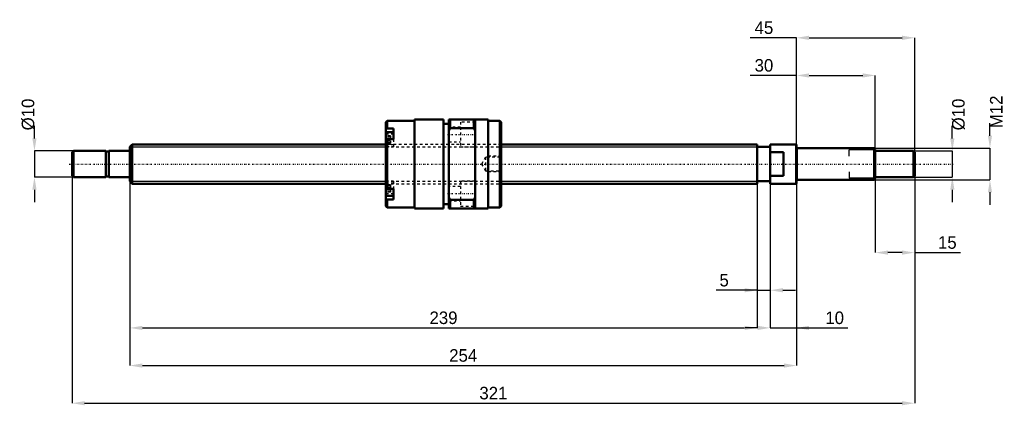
# Model space of a CAD drawing. Header units: millimetres. Extents: x -42 to 333, y -92 to 55.
import ezdxf

# ---------------------------------------------------------------- set-up
doc = ezdxf.new("R2010")
doc.units = ezdxf.units.MM
doc.linetypes.add('Center', pattern=[1.5, 0.45, -0.5, 0.05, -0.5])
doc.linetypes.add('Dashed', pattern=[2, 1, -1])
for name, color, linetype, lineweight in [('2d ConnectionPoints', 7, 'Continuous', 50), ('AM_0', 7, 'Continuous', 50), ('AM_4', 3, 'Continuous', 25), ('AM_5', 3, 'Continuous', 25), ('AM_7', 7, 'Center', 25), ('AM_9', 6, 'Dashed', 25)]:
    doc.layers.add(name, color=color, linetype=linetype, lineweight=lineweight)
doc.dimstyles.new('ISO-25', dxfattribs={"dimtxt": 2.5, "dimasz": 2.5, "dimexe": 1.25, "dimexo": 0.625, "dimtad": 1, "dimtxsty": 'Standard', "dimcen": 2.5, "dimadec": 0, "dimazin": 0, "dimtfac": 1, "dimtmove": 0, "dimatfit": 3, "dimfxl": 0, "dimarcsym": 0})

# ---------------------------------------------------------------- blocks, each defined once
blk = doc.blocks.new('1_BNK_1510_5_6G0_321LC5Y0_Nut_0_in_BNK1510_5_6G0_321LC5Y_141_50__0')
at = {"layer": 'AM_0'}
for p, q in [((98, 16.5), (97.5, 16)), ((97.5, 16), (97.5, -16)), ((108.5, 16.5), (98, 16.5)), ((98, 16.5), (98, 13.51)), ((119.5, 17), (108.5, 17)), ((108.5, 17), (108.5, -17)), ((119.5, 17), (119.5, -17)), ((121.5, 15.3), (119.5, 15.3)), ((136.5, 17), (121.5, 17)), ((121.5, 17), (121.5, -17)), ((122, 17), (122, 13.68)), ((131, 17), (131, 13.68)), ((131.5, 17), (131.5, -17)), ((136.5, 17), (136.5, -17)), ((141, 16.5), (136.5, 16.5)), ((141.5, 16), (141, 16.5)), ((141, 16.5), (141, -16.5)), ((141.5, 16), (141.5, -16)), ((97.5, 13.15), (98, 13.51)), ((100.5, 12.12), (97.77, 12.12)), ((100.5, 13.51), (98, 13.51)), ((100.5, 13.51), (100.5, 9.48)), ((121.5, 12.61), (122, 13.68)), ((122, 13.68), (131, 13.68)), ((131, 13.68), (131.5, 12.61)), ((98, 9.48), (97.5, 9.12)), ((100.5, 9.48), (98, 9.48)), ((98, 9.48), (98, -9.48)), ((97.5, -9.12), (98, -9.48)), ((100.5, -9.48), (98, -9.48)), ((100.5, -9.48), (100.5, -13.51)), ((98, -13.51), (97.5, -13.15)), ((97.77, -12.12), (100.5, -12.12)), ((100.5, -13.51), (98, -13.51)), ((98, -13.51), (98, -16.5)), ((122, -13.68), (121.5, -12.61)), ((122, -13.68), (122, -17)), ((131, -13.68), (122, -13.68)), ((131.5, -12.61), (131, -13.68)), ((131, -13.68), (131, -17)), ((97.5, -16), (98, -16.5)), ((98, -16.5), (108.5, -16.5)), ((108.5, -17), (119.5, -17)), ((119.5, -15.3), (121.5, -15.3)), ((121.5, -17), (136.5, -17)), ((136.5, -16.5), (141, -16.5)), ((141, -16.5), (141.5, -16))]:
    blk.add_line(p, q, dxfattribs=at)
for centre, start, end in [((97.77, 11.84), 90, 180), ((97.77, -11.84), 180, 270)]:
    blk.add_arc(centre, 0.275, start, end, dxfattribs=at)
at = {"layer": 'AM_4'}
for p, q in [((97.77, 12.12), (97.77, 9.32)), ((97.77, -9.31), (97.77, -12.12))]:
    blk.add_line(p, q, dxfattribs=at)
at = {"layer": 'AM_5', "linetype": 'Dashed'}
for p, q in [((135.8, 2.59), (136.5, 3)), ((141.5, 3), (136.5, 3)), ((136.5, 3), (136.5, -3)), ((135.8, -2.59), (136.5, -3)), ((141.5, -3), (136.5, -3))]:
    blk.add_line(p, q, dxfattribs=at)
at = {"layer": 'AM_7'}
for p, q in [((97.35, 9.37), (100.65, 9.37)), ((121, 11.25), (132, 11.25)), ((97.35, -9.37), (100.65, -9.37)), ((121, -11.25), (132, -11.25))]:
    blk.add_line(p, q, dxfattribs=at)
at = {"layer": 'AM_9'}
for p, q in [((131.5, 16), (126, 16)), ((126, 16), (126, 6.5)), ((100.5, 11.38), (97.5, 11.38)), ((126, 14), (121.5, 14)), ((99.35, 10.76), (97.5, 10.76)), ((99.35, 10.39), (97.5, 10.39)), ((99.35, 9.74), (97.5, 9.74)), ((99.35, 9), (97.5, 9)), ((99.35, 8.35), (97.5, 8.35)), ((99.35, 7.97), (97.5, 7.97)), ((97.77, 9.32), (97.77, 6.62)), ((99.35, 10.76), (99.35, 7.97)), ((100.5, 9.48), (100.5, 6.52)), ((121.5, 8.5), (126, 8.5)), ((141.5, 7.5), (97.5, 7.5)), ((100.5, 7.35), (97.5, 7.35)), ((97.5, 6.52), (100.5, 6.52)), ((97.77, 6.62), (100.5, 6.62)), ((126, 6.5), (131.5, 6.5)), ((135.5, 2.59), (134, 0)), ((134, 0), (135.5, -2.59)), ((141.09, 2.59), (135.5, 2.59)), ((135.5, 2.59), (135.5, -2.59)), ((141.5, 3), (141.09, 2.59)), ((141.09, 2.59), (141.09, -2.59)), ((135.5, -2.59), (141.09, -2.59)), ((141.09, -2.59), (141.5, -3)), ((100.5, -6.52), (97.5, -6.52)), ((100.5, -7.35), (97.5, -7.35)), ((97.5, -7.5), (141.5, -7.5)), ((100.5, -6.62), (97.77, -6.62)), ((97.77, -6.62), (97.77, -9.31)), ((100.5, -6.52), (100.5, -9.48)), ((131.5, -6.5), (126, -6.5)), ((126, -6.5), (126, -16)), ((99.35, -7.97), (97.5, -7.97)), ((99.35, -8.35), (97.5, -8.35)), ((99.35, -9), (97.5, -9)), ((99.35, -9.74), (97.5, -9.74)), ((99.35, -10.39), (97.5, -10.39)), ((99.35, -10.76), (97.5, -10.76)), ((99.35, -7.97), (99.35, -10.76)), ((126, -8.5), (121.5, -8.5)), ((100.5, -11.38), (97.5, -11.38)), ((121.5, -14), (126, -14)), ((126, -16), (131.5, -16))]:
    blk.add_line(p, q, dxfattribs=at)
for centre, start, end in [((97.77, 6.89), 180, 270), ((97.77, -6.89), 90, 180)]:
    blk.add_arc(centre, 0.275, start, end, dxfattribs=at)
blk = doc.blocks.new('2_BNK_1510_5_6G0_321LC5Y_Shaft_0_in_BNK1510_5_6G0_321LC5Y_141_50__0')
at = {"layer": 'AM_0'}
for p, q in [((-21.5, 5), (-22, 4.5)), ((-22, 4.5), (-22, -4.5)), ((-9.15, 5), (-21.5, 5)), ((-21.5, 5), (-21.5, -5)), ((-9.15, 5), (-9.15, -5)), ((-8, 4.8), (-9.15, 4.8)), ((-0.2, 5), (-8, 5)), ((-8, 5), (-8, -5)), ((0.92, 7.5), (0, 6.58)), ((0, 6.58), (0, -6.58)), ((97.5, 7.5), (0.92, 7.5)), ((0.92, 7.5), (0.92, -7.5)), ((239, 7.5), (141.5, 7.5)), ((239, 7.5), (239, -7.5)), ((244, 6.5), (239, 6.5)), ((244, 7.5), (244, -7.5)), ((253.8, 7.5), (244, 7.5)), ((249, 4.5), (244, 4.5)), ((249, 4.5), (249, -4.5)), ((254, 7.3), (253.8, 7.5)), ((253.8, 7.5), (253.8, -7.5)), ((254, 7.3), (254, -7.3)), ((283.5, 6), (254.2, 6)), ((284, 5.5), (283.5, 6)), ((283.5, 6), (283.5, -6)), ((284, 5.5), (284, -5.5)), ((298.5, 5), (284, 5)), ((299, 4.5), (298.5, 5)), ((298.5, 5), (298.5, -5)), ((299, 4.5), (299, -4.5)), ((-22, -4.5), (-21.5, -5)), ((-21.5, -5), (-9.15, -5)), ((-9.15, -4.8), (-8, -4.8)), ((-8, -5), (-0.2, -5)), ((0, -6.58), (0.92, -7.5)), ((0.92, -7.5), (97.5, -7.5)), ((141.5, -7.5), (239, -7.5)), ((239, -6.5), (244, -6.5)), ((244, -4.5), (249, -4.5)), ((244, -7.5), (253.8, -7.5)), ((253.8, -7.5), (254, -7.3)), ((254.2, -6), (283.5, -6)), ((283.5, -6), (284, -5.5)), ((284, -5), (298.5, -5)), ((298.5, -5), (299, -4.5))]:
    blk.add_line(p, q, dxfattribs=at)
for centre, start, end in [((-0.2, 5.2), 270, 0), ((254.2, 6.2), 180, 270), ((-0.2, -5.2), 360, 90), ((254.2, -6.2), 90, 180)]:
    blk.add_arc(centre, 0.2, start, end, dxfattribs=at)
at = {"layer": 'AM_4'}
for p, q in [((-0.2, 5), (-0.2, -5)), ((254.2, 6), (254.2, -6))]:
    blk.add_line(p, q, dxfattribs=at)
at = {"layer": 'AM_5'}
for p, q in [((0, 6.58), (97.5, 6.58)), ((141.5, 6.58), (239, 6.58)), ((239, 3.75), (239, 6.58)), ((284, 5.3865), (274, 5.3865)), ((274, 3), (274, 5.3865)), ((239, -3.75), (239, -6.58)), ((274, -3), (274, -5.3865)), ((0, -6.58), (97.5, -6.58)), ((141.5, -6.58), (239, -6.58)), ((284, -5.3865), (274, -5.3865))]:
    blk.add_line(p, q, dxfattribs=at)
at = {"layer": 'AM_5', "linetype": 'Dashed'}
for p, q in [((97.5, 6.58), (141.5, 6.58)), ((97.5, -6.58), (141.5, -6.58))]:
    blk.add_line(p, q, dxfattribs=at)
at = {"layer": 'AM_7'}
blk.add_line((-23.1, 0), (313.95, 0), dxfattribs=at)
at = {"layer": 'AM_9'}
for p, q in [((141.5, 7.5), (97.5, 7.5)), ((97.5, -7.5), (141.5, -7.5))]:
    blk.add_line(p, q, dxfattribs=at)
blk = doc.blocks.new('*D3')
at = {"layer": 'AM_5', "color": 0, "lineweight": -2}
for p, q in [((0, -6.58), (0, -62.41)), ((239, -6.58), (239, -62.41)), ((4.78, -62.41), (234.22, -62.41))]:
    blk.add_line(p, q, dxfattribs=at)
at = {"layer": 'AM_5', "color": 0}
for points in [[(4.78, -61.61), (4.78, -63.21), (0, -62.41)], [(234.22, -63.21), (234.22, -61.61), (239, -62.41)]]:
    blk.add_solid(points, dxfattribs=at)
at = {"layer": 'Defpoints', "color": 0}
for p in [(0, -6.58), (239, -6.58), (239, -62.41)]:
    blk.add_point(p, dxfattribs=at)
at = {"layer": 'AM_5', "color": 0, "insert": (119.5, -58.59), "char_height": 4.78, "attachment_point": 5}
blk.add_mtext('239', dxfattribs=at)
blk = doc.blocks.new('*D4')
at = {"layer": 'AM_5', "color": 0, "lineweight": -2}
for p, q in [((0, -6.58), (0, -76.75)), ((254, -7.3), (254, -76.75)), ((4.78, -76.75), (249.22, -76.75))]:
    blk.add_line(p, q, dxfattribs=at)
at = {"layer": 'AM_5', "color": 0}
for points in [[(4.78, -75.95), (4.78, -77.55), (0, -76.75)], [(249.22, -77.55), (249.22, -75.95), (254, -76.75)]]:
    blk.add_solid(points, dxfattribs=at)
at = {"layer": 'Defpoints', "color": 0}
for p in [(0, -6.58), (254, -7.3), (254, -76.75)]:
    blk.add_point(p, dxfattribs=at)
at = {"layer": 'AM_5', "color": 0, "insert": (127, -72.93), "char_height": 4.78, "attachment_point": 5}
blk.add_mtext('254', dxfattribs=at)
blk = doc.blocks.new('*D5')
at = {"layer": 'AM_5', "color": 0, "lineweight": -2}
for p, q in [((-22, -4.5), (-22, -91.09)), ((299, -4.5), (299, -91.09)), ((-17.22, -91.09), (294.22, -91.09))]:
    blk.add_line(p, q, dxfattribs=at)
at = {"layer": 'AM_5', "color": 0}
for points in [[(-17.22, -90.29), (-17.22, -91.89), (-22, -91.09)], [(294.22, -91.89), (294.22, -90.29), (299, -91.09)]]:
    blk.add_solid(points, dxfattribs=at)
at = {"layer": 'Defpoints', "color": 0}
for p in [(-22, -4.5), (299, -4.5), (299, -91.09)]:
    blk.add_point(p, dxfattribs=at)
at = {"layer": 'AM_5', "color": 0, "insert": (138.5, -87.27), "char_height": 4.78, "attachment_point": 5}
blk.add_mtext('321', dxfattribs=at)
blk = doc.blocks.new('*D6')
at = {"layer": 'AM_5', "color": 0, "lineweight": -2}
for p, q in [((284, -5.5), (284, -33.73)), ((299, -4.5), (299, -33.73)), ((294.22, -33.73), (288.78, -33.73)), ((299, -33.73), (316.39, -33.73))]:
    blk.add_line(p, q, dxfattribs=at)
at = {"layer": 'AM_5', "color": 0}
for points in [[(288.78, -32.93), (288.78, -34.53), (284, -33.73)], [(294.22, -34.53), (294.22, -32.93), (299, -33.73)]]:
    blk.add_solid(points, dxfattribs=at)
at = {"layer": 'Defpoints', "color": 0}
for p in [(284, -5.5), (299, -4.5), (284, -33.73)]:
    blk.add_point(p, dxfattribs=at)
at = {"layer": 'AM_5', "color": 0, "insert": (311.43, -29.91), "char_height": 4.78, "attachment_point": 5}
blk.add_mtext('15', dxfattribs=at)
blk = doc.blocks.new('*D7')
at = {"layer": 'AM_5', "color": 0, "lineweight": -2}
for p, q in [((254, 33.73), (236.27, 33.73)), ((254, -7.3), (254, 33.73)), ((258.78, 33.73), (279.22, 33.73)), ((284, -5.5), (284, 33.73))]:
    blk.add_line(p, q, dxfattribs=at)
at = {"layer": 'AM_5', "color": 0}
for points in [[(258.78, 34.53), (258.78, 32.93), (254, 33.73)], [(279.22, 32.93), (279.22, 34.53), (284, 33.73)]]:
    blk.add_solid(points, dxfattribs=at)
at = {"layer": 'Defpoints', "color": 0}
for p in [(284, 33.73), (254, -7.3), (284, -5.5)]:
    blk.add_point(p, dxfattribs=at)
at = {"layer": 'AM_5', "color": 0, "insert": (241.57, 37.55), "char_height": 4.78, "attachment_point": 5}
blk.add_mtext('30', dxfattribs=at)
blk = doc.blocks.new('*D8')
at = {"layer": 'AM_5', "color": 0, "lineweight": -2}
for p, q in [((254, 48.07), (236.27, 48.07)), ((254, -7.3), (254, 48.07)), ((258.78, 48.07), (294.22, 48.07)), ((299, -4.5), (299, 48.07))]:
    blk.add_line(p, q, dxfattribs=at)
at = {"layer": 'AM_5', "color": 0}
for points in [[(258.78, 48.87), (258.78, 47.27), (254, 48.07)], [(294.22, 47.27), (294.22, 48.87), (299, 48.07)]]:
    blk.add_solid(points, dxfattribs=at)
at = {"layer": 'Defpoints', "color": 0}
for p in [(299, 48.07), (254, -7.3), (299, -4.5)]:
    blk.add_point(p, dxfattribs=at)
at = {"layer": 'AM_5', "color": 0, "insert": (241.57, 51.89), "char_height": 4.78, "attachment_point": 5}
blk.add_mtext('45', dxfattribs=at)
blk = doc.blocks.new('*D9')
at = {"layer": 'AM_5', "color": 0, "lineweight": -2}
for p, q in [((244, -7.5), (244, -62.41)), ((254, -7.3), (254, -62.41)), ((239.22, -62.41), (234.44, -62.41)), ((244, -62.41), (254, -62.41)), ((254, -62.41), (273.48, -62.41)), ((258.78, -62.41), (263.56, -62.41))]:
    blk.add_line(p, q, dxfattribs=at)
at = {"layer": 'AM_5', "color": 0}
for points in [[(239.22, -63.21), (239.22, -61.61), (244, -62.41)], [(258.78, -61.61), (258.78, -63.21), (254, -62.41)]]:
    blk.add_solid(points, dxfattribs=at)
at = {"layer": 'Defpoints', "color": 0}
for p in [(244, -7.5), (254, -7.3), (254, -62.41)]:
    blk.add_point(p, dxfattribs=at)
at = {"layer": 'AM_5', "color": 0, "insert": (268.52, -58.59), "char_height": 4.78, "attachment_point": 5}
blk.add_mtext('10', dxfattribs=at)
blk = doc.blocks.new('*D10')
at = {"layer": 'AM_5', "color": 0, "lineweight": -2}
for p, q in [((239, -6.58), (239, -48.07)), ((244, -7.5), (244, -48.07)), ((239, -48.07), (223.39, -48.07)), ((234.22, -48.07), (229.44, -48.07)), ((239, -48.07), (244, -48.07)), ((248.78, -48.07), (253.56, -48.07))]:
    blk.add_line(p, q, dxfattribs=at)
at = {"layer": 'AM_5', "color": 0}
for points in [[(234.22, -48.87), (234.22, -47.27), (239, -48.07)], [(248.78, -47.27), (248.78, -48.87), (244, -48.07)]]:
    blk.add_solid(points, dxfattribs=at)
at = {"layer": 'Defpoints', "color": 0}
for p in [(239, -6.58), (244, -7.5), (244, -48.07)]:
    blk.add_point(p, dxfattribs=at)
at = {"layer": 'AM_5', "color": 0, "insert": (226.41, -44.25), "char_height": 4.78, "attachment_point": 5}
blk.add_mtext('5', dxfattribs=at)
blk = doc.blocks.new('*D11')
at = {"layer": 'AM_5', "color": 0, "lineweight": -2}
for p, q in [((313.34, 9.78), (313.34, 14.56)), ((298.5, 5), (313.34, 5)), ((313.34, 5), (313.34, -5)), ((298.5, -5), (313.34, -5)), ((313.34, -9.78), (313.34, -14.56))]:
    blk.add_line(p, q, dxfattribs=at)
at = {"layer": 'AM_5', "color": 0}
for points in [[(312.54, 9.78), (314.14, 9.78), (313.34, 5)], [(314.14, -9.78), (312.54, -9.78), (313.34, -5)]]:
    blk.add_solid(points, dxfattribs=at)
at = {"layer": 'Defpoints', "color": 0}
for p in [(298.5, 5), (298.5, -5), (313.34, -5)]:
    blk.add_point(p, dxfattribs=at)
at = {"layer": 'AM_5', "color": 0, "insert": (315.73, 18.86), "char_height": 4.78, "attachment_point": 5, "rotation": 90}
blk.add_mtext('Ø10', dxfattribs=at)
blk = doc.blocks.new('*D12')
at = {"layer": 'AM_5', "color": 0, "lineweight": -2}
for p, q in [((327.68, 10.78), (327.68, 15.56)), ((283.5, 6), (327.68, 6)), ((327.68, 6), (327.68, -6)), ((283.5, -6), (327.68, -6)), ((327.68, -10.78), (327.68, -15.56))]:
    blk.add_line(p, q, dxfattribs=at)
at = {"layer": 'AM_5', "color": 0}
for points in [[(326.88, 10.78), (328.48, 10.78), (327.68, 6)], [(328.48, -10.78), (326.88, -10.78), (327.68, -6)]]:
    blk.add_solid(points, dxfattribs=at)
at = {"layer": 'Defpoints', "color": 0}
for p in [(283.5, 6), (283.5, -6), (327.68, -6)]:
    blk.add_point(p, dxfattribs=at)
at = {"layer": 'AM_5', "color": 0, "insert": (330.07, 19.86), "char_height": 4.78, "attachment_point": 5, "rotation": 90}
blk.add_mtext('M12', dxfattribs=at)
blk = doc.blocks.new('*D13')
at = {"layer": 'AM_5', "color": 0, "lineweight": -2}
for p, q in [((-36.34, 9.78), (-36.34, 14.56)), ((-21.5, 5), (-36.34, 5)), ((-36.34, 5), (-36.34, -5)), ((-21.5, -5), (-36.34, -5)), ((-36.34, -9.78), (-36.34, -14.56))]:
    blk.add_line(p, q, dxfattribs=at)
at = {"layer": 'AM_5', "color": 0}
for points in [[(-37.14, 9.78), (-35.54, 9.78), (-36.34, 5)], [(-35.54, -9.78), (-37.14, -9.78), (-36.34, -5)]]:
    blk.add_solid(points, dxfattribs=at)
at = {"layer": 'Defpoints', "color": 0}
for p in [(-21.5, 5), (-36.34, -5), (-21.5, -5)]:
    blk.add_point(p, dxfattribs=at)
at = {"layer": 'AM_5', "color": 0, "insert": (-38.73, 18.86), "char_height": 4.78, "attachment_point": 5, "rotation": 90}
blk.add_mtext('Ø10', dxfattribs=at)

msp = doc.modelspace()

# ---------------------------------------------------------------- linework, layer by layer
at = {"layer": '2d ConnectionPoints'}
for p in [(0, 0), (249, 0)]:
    msp.add_point(p, dxfattribs=at)

# ---------------------------------------------------------------- block references
for name in ['1_BNK_1510_5_6G0_321LC5Y0_Nut_0_in_BNK1510_5_6G0_321LC5Y_141_50__0', '2_BNK_1510_5_6G0_321LC5Y_Shaft_0_in_BNK1510_5_6G0_321LC5Y_141_50__0']:
    msp.add_blockref(name, (0, 0))

# ---------------------------------------------------------------- dimensions: what is measured, and where the dimension line sits
at = {"layer": 'AM_5'}
for base, p1, p2, text, picture, middle in [((299, 48.07), (254, -7.3), (299, -4.5), '45', '*D8', (241.572, 48.07)), ((284, 33.73), (254, -7.3), (284, -5.5), '30', '*D7', (241.572, 33.73)), ((299, -91.09), (-22, -4.5), (299, -4.5), '321', '*D5', (138.5, -91.09)), ((239, -62.41), (0, -6.58), (239, -6.58), '239', '*D3', (119.5, -62.41)), ((254, -76.75), (0, -6.58), (254, -7.3), '254', '*D4', (127, -76.75)), ((244, -48.07), (239, -6.58), (244, -7.5), '5', '*D10', (226.413, -48.07)), ((254, -62.41), (244, -7.5), (254, -7.3), '10', '*D9', (268.522, -62.41)), ((284, -33.73), (299, -4.5), (284, -5.5), '15', '*D6', (311.428, -33.73))]:
    dim = msp.add_linear_dim(base=base, p1=p1, p2=p2, text=text, dimstyle='ISO-25', override={"dimtxt": 4.78, "dimasz": 4.78, "dimexe": 0, "dimexo": 0, "dimgap": 1.434}, dxfattribs=at)
    dim.commit()
    dim.dimension.update_dxf_attribs({"geometry": picture, "text_midpoint": middle, "dimtype": 160})
for base, p1, p2, text, picture, middle in [((327.68, -6), (283.5, 6), (283.5, -6), 'M12', '*D12', (330.07, 19.862)), ((-36.34, -5), (-21.5, 5), (-21.5, -5), 'Ø10', '*D13', (-38.73, 18.862)), ((313.34, -5), (298.5, 5), (298.5, -5), 'Ø10', '*D11', (315.73, 18.862))]:
    dim = msp.add_linear_dim(base=base, p1=p1, p2=p2, angle=90, text=text, dimstyle='ISO-25', override={"dimtxt": 4.78, "dimasz": 4.78, "dimexe": 0, "dimexo": 0, "dimgap": 1.434}, dxfattribs=at)
    dim.commit()
    dim.dimension.update_dxf_attribs({"geometry": picture, "text_midpoint": middle, "dimtype": 160, "text_rotation": 90})

doc.saveas('drawing.dxf')
